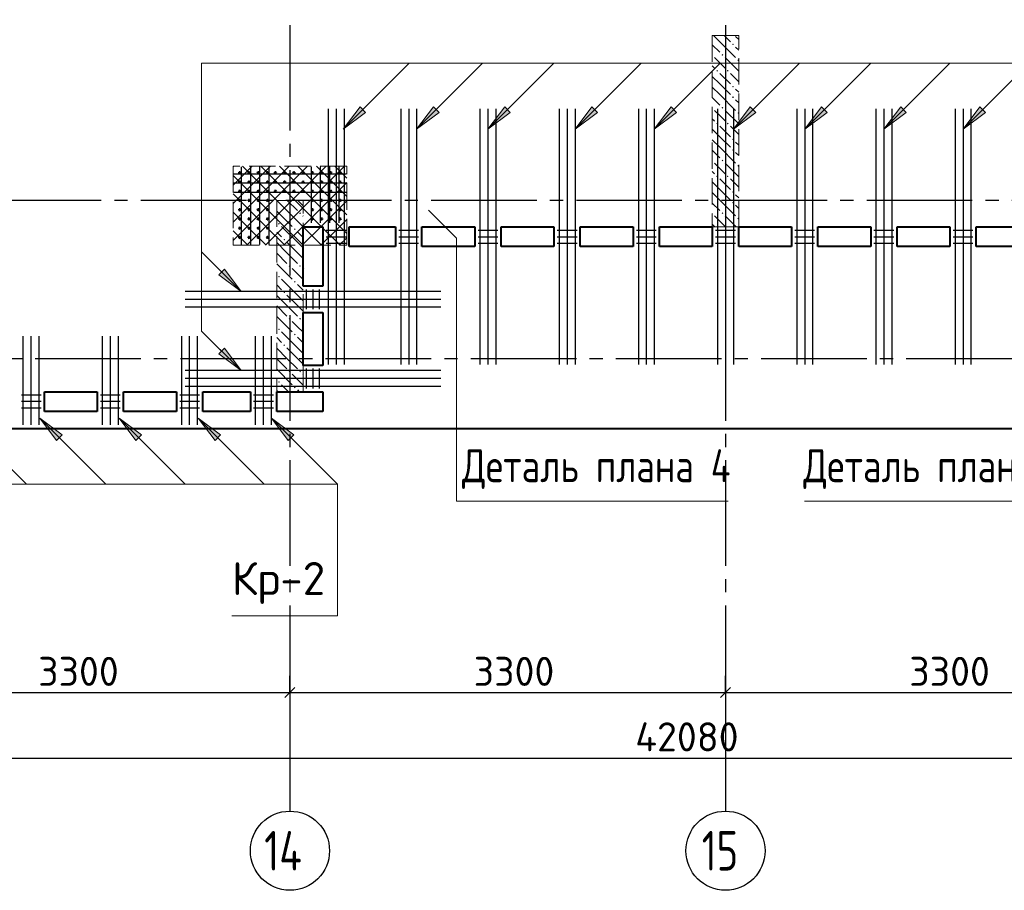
# Model space of a CAD drawing. Header units: millimetres. Extents: x 40580 to 1930067, y -240640 to 81020.
# Tile 59 of 256: x 356189 to 363649, y -223682 to -217082. Entities that reach past the tile are written whole.
import ezdxf

# ---------------------------------------------------------------- set-up
doc = ezdxf.new("R2010")
doc.units = ezdxf.units.MM
for name, pattern in [('______2', [270, 200, -70]), ('______5', [1100, 800, -100, 100, -100]), ('CENTER', [2, 1.25, -0.25, 0.25, -0.25])]:
    doc.linetypes.add(name, pattern=pattern)
for name, color, linetype, lineweight in [('S1 Стержни арматуры фон', 7, 'Continuous', 25), ('Standard', 7, 'Continuous', 25), ('Вспомогательная арматура', 52, 'Continuous', 25), ('ОСИ', 7, 'CENTER', 15), ('Основная', 7, 'Continuous', 40), ('Позиционная метка номер позиции', 7, 'Continuous', 13), ('Поперечное армирование AW фон', 7, 'Continuous', 25), ('Примечания', 7, 'Continuous', 13)]:
    doc.layers.add(name, color=color, linetype=linetype, lineweight=lineweight)
doc.layers.add('ЖБ Пилон', color=7, linetype='______2', lineweight=13, true_color=0xa0a0a0)
doc.styles.add('GOST 2.304', font='isocpeur.ttf', dxfattribs={"width": 0.8})
doc.styles.add('ISOCPEUR', font='isocpeur.ttf')

msp = doc.modelspace()

# ---------------------------------------------------------------- hatches: boundary and pattern name
at = {"layer": 'ЖБ Пилон', "linetype": 'Continuous', "lineweight": -3, "transparency": 33554687}
for points in [[(361586.5, -217269.2), (361593, -217262.7), (361599.5, -217269.2), (361593, -217275.7)], [(361436.1, -217345.7), (361439.5, -217349.2), (361436.1, -217352.6)], [(361506.5, -217349.2), (361513, -217342.7), (361519.5, -217349.2), (361513, -217355.7)], [(361626.5, -217389.2), (361633, -217382.7), (361636.1, -217385.7), (361636.1, -217392.6), (361633, -217395.7)], [(361466.5, -217469.2), (361473, -217462.7), (361479.5, -217469.2), (361473, -217475.7)], [(361546.5, -217469.2), (361553, -217462.7), (361559.5, -217469.2), (361553, -217475.7)], [(361586.5, -217589.2), (361593, -217582.7), (361599.5, -217589.2), (361593, -217595.7)], [(361586.5, -217669.2), (361593, -217662.7), (361599.5, -217669.2), (361593, -217675.7)], [(361436.1, -217745.7), (361439.5, -217749.2), (361436.1, -217752.6)], [(361506.5, -217749.2), (361513, -217742.7), (361519.5, -217749.2), (361513, -217755.7)], [(361626.5, -217789.2), (361633, -217782.7), (361636.1, -217785.7), (361636.1, -217792.6), (361633, -217795.7)], [(361466.5, -217869.2), (361473, -217862.7), (361479.5, -217869.2), (361473, -217875.7)], [(361546.5, -217869.2), (361553, -217862.7), (361559.5, -217869.2), (361553, -217875.7)], [(361586.5, -217989.2), (361593, -217982.7), (361599.5, -217989.2), (361593, -217995.7)], [(361586.5, -218069.2), (361593, -218062.7), (361599.5, -218069.2), (361593, -218075.7)], [(361436.1, -218145.7), (361439.5, -218149.2), (361436.1, -218152.6)], [(361506.5, -218149.2), (361513, -218142.7), (361519.5, -218149.2), (361513, -218155.7)], [(361626.5, -218189.2), (361633, -218182.7), (361636.1, -218185.7), (361636.1, -218192.6), (361633, -218195.7)], [(361466.5, -218269.2), (361473, -218262.7), (361479.5, -218269.2), (361473, -218275.7)], [(361546.5, -218269.2), (361553, -218262.7), (361559.5, -218269.2), (361553, -218275.7)], [(361586.5, -218389.2), (361593, -218382.7), (361599.5, -218389.2), (361593, -218395.7)], [(361586.5, -218469.2), (361593, -218462.7), (361599.5, -218469.2), (361593, -218475.7)], [(358226.5, -218549.2), (358233, -218542.7), (358239.5, -218549.2), (358233, -218555.7)], [(358306.5, -218549.2), (358313, -218542.7), (358319.5, -218549.2), (358313, -218555.7)], [(361436.1, -218545.7), (361439.5, -218549.2), (361436.1, -218552.6)], [(361506.5, -218549.2), (361513, -218542.7), (361519.5, -218549.2), (361513, -218555.7)], [(358146.5, -218629.2), (358153, -218622.7), (358159.5, -218629.2), (358153, -218635.7)], [(361626.5, -218589.2), (361633, -218582.7), (361636.1, -218585.7), (361636.1, -218592.6), (361633, -218595.7)], [(358266.5, -218669.2), (358273, -218662.7), (358279.5, -218669.2), (358273, -218675.7)], [(358186.5, -218749.2), (358193, -218742.7), (358199.5, -218749.2), (358193, -218755.7)], [(358226.5, -218949.2), (358233, -218942.7), (358239.5, -218949.2), (358233, -218955.7)], [(358306.5, -218949.2), (358313, -218942.7), (358319.5, -218949.2), (358313, -218955.7)], [(358146.5, -219029.2), (358153, -219022.7), (358159.5, -219029.2), (358153, -219035.7)], [(358266.5, -219069.2), (358273, -219062.7), (358279.5, -219069.2), (358273, -219075.7)], [(358186.5, -219149.2), (358193, -219142.7), (358199.5, -219149.2), (358193, -219155.7)], [(358226.5, -219349.2), (358233, -219342.7), (358239.5, -219349.2), (358233, -219355.7)], [(358306.5, -219349.2), (358313, -219342.7), (358319.5, -219349.2), (358313, -219355.7)], [(358146.5, -219429.2), (358153, -219422.7), (358159.5, -219429.2), (358153, -219435.7)], [(358266.5, -219469.2), (358273, -219462.7), (358279.5, -219469.2), (358273, -219475.7)], [(358186.5, -219549.2), (358193, -219542.7), (358199.5, -219549.2), (358193, -219555.7)], [(358226.5, -219749.2), (358233, -219742.7), (358239.5, -219749.2), (358233, -219755.7)], [(358306.5, -219749.2), (358313, -219742.7), (358319.5, -219749.2), (358313, -219755.7)], [(358146.5, -219829.2), (358153, -219822.7), (358159.5, -219829.2), (358153, -219835.7)], [(358266.5, -219869.2), (358273, -219862.7), (358279.5, -219869.2), (358273, -219875.7)]]:
    msp.add_hatch(color=7, dxfattribs=at).paths.add_polyline_path(points, flags=16)
at = {"layer": 'Позиционная метка номер позиции', "linetype": 'Continuous', "lineweight": 13, "transparency": 33554687}
for points in [[(358809.8, -217784.6), (358640.1, -217911.9), (358767.4, -217742.2)], [(358809.8, -217784.6), (358640.1, -217911.9), (358767.4, -217742.2)], [(359365.8, -217784.6), (359196.1, -217911.9), (359323.4, -217742.2)], [(359905.8, -217784.6), (359736.1, -217911.9), (359863.4, -217742.2)], [(360565.8, -217784.6), (360396.1, -217911.9), (360523.4, -217742.2)], [(361165.8, -217784.6), (360996.1, -217911.9), (361123.4, -217742.2)], [(361765.8, -217784.6), (361596.1, -217911.9), (361723.4, -217742.2)], [(362305.8, -217784.6), (362136.1, -217911.9), (362263.4, -217742.2)], [(362905.8, -217784.6), (362736.1, -217911.9), (362863.4, -217742.2)], [(363505.8, -217784.6), (363336.1, -217911.9), (363463.4, -217742.2)], [(357739.5, -218972.6), (357866.7, -219142.3), (357697, -219015)], [(357739.5, -219572.6), (357866.7, -219742.3), (357697, -219615)], [(357739.5, -219572.6), (357866.7, -219742.3), (357697, -219615)], [(356468.4, -220272.3), (356341.1, -220102.6), (356510.8, -220229.9)], [(357068.4, -220272.3), (356941.1, -220102.6), (357110.8, -220229.9)], [(357668.4, -220272.3), (357541.1, -220102.6), (357710.8, -220229.9)], [(358223.4, -220272.3), (358096.1, -220102.6), (358265.8, -220229.9)]]:
    msp.add_hatch(color=7, dxfattribs=at).paths.add_polyline_path(points, flags=16)

# ---------------------------------------------------------------- linework, layer by layer
at = {"color": 7, "linetype": 'Continuous', "lineweight": 50, "transparency": 33554687}
for centre in [(357856.1, -218242.3), (357926.1, -218242.3), (357996.1, -218242.3), (358066.1, -218242.3), (358126.1, -218242.3), (358196.1, -218242.3), (358266.1, -218242.3), (358336.1, -218242.3), (358406.1, -218242.3), (358476.1, -218242.3), (358546.1, -218242.3), (358616.1, -218242.3), (357856.1, -218312.3), (357926.1, -218312.3), (357996.1, -218312.3), (358066.1, -218312.3), (358126.1, -218312.3), (358196.1, -218312.3), (358266.1, -218312.3), (358336.1, -218312.3), (358406.1, -218312.3), (358476.1, -218312.3), (358546.1, -218312.3), (358616.1, -218312.3), (357856.1, -218382.3), (357926.1, -218382.3), (357996.1, -218382.3), (358066.1, -218382.3), (358126.1, -218382.3), (358196.1, -218382.3), (358266.1, -218382.3), (358336.1, -218382.3), (358406.1, -218382.3), (358476.1, -218382.3), (358546.1, -218382.3), (358616.1, -218382.3), (357856.1, -218452.3), (357926.1, -218452.3), (357996.1, -218452.3), (358066.1, -218452.3), (358406.1, -218452.3), (358476.1, -218452.3), (358546.1, -218452.3), (358616.1, -218452.3), (357856.1, -218522.3), (357926.1, -218522.3), (357996.1, -218522.3), (358066.1, -218522.3), (358406.1, -218522.3), (358476.1, -218522.3), (358546.1, -218522.3), (358616.1, -218522.3), (357856.1, -218592.3), (357926.1, -218592.3), (357996.1, -218592.3), (358066.1, -218592.3), (358406.1, -218592.3), (358476.1, -218592.3), (358546.1, -218592.3), (358616.1, -218592.3), (357856.1, -218662.3), (357856.1, -218732.3), (357926.1, -218662.3), (357926.1, -218732.3), (357996.1, -218662.3), (357996.1, -218732.3), (358066.1, -218662.3), (358066.1, -218732.3)]:
    msp.add_circle(centre, 5, dxfattribs=at)
at = {"layer": 'S1 Стержни арматуры фон', "color": 7, "linetype": 'Continuous', "lineweight": -3, "transparency": 33554687}
for p, q in [((358526.1, -217758.3), (358526.1, -219696.3)), ((358526.1, -217758.3), (358526.1, -219696.3)), ((358586.1, -217758.3), (358586.1, -219696.3)), ((358586.1, -217758.3), (358586.1, -219696.3)), ((358646.1, -217758.3), (358646.1, -219696.3)), ((358646.1, -217758.3), (358646.1, -219696.3)), ((359076.1, -217758.3), (359076.1, -219696.3)), ((359076.1, -217758.3), (359076.1, -219696.3)), ((359136.1, -217758.3), (359136.1, -219696.3)), ((359136.1, -217758.3), (359136.1, -219696.3)), ((359196.1, -217758.3), (359196.1, -219696.3)), ((359196.1, -217758.3), (359196.1, -219696.3)), ((359676.1, -217758.3), (359676.1, -219696.3)), ((359676.1, -217758.3), (359676.1, -219696.3)), ((359736.1, -217758.3), (359736.1, -219696.3)), ((359736.1, -217758.3), (359736.1, -219696.3)), ((359796.1, -217758.3), (359796.1, -219696.3)), ((359796.1, -217758.3), (359796.1, -219696.3)), ((360276.1, -217758.3), (360276.1, -219696.3)), ((360276.1, -217758.3), (360276.1, -219696.3)), ((360336.1, -217758.3), (360336.1, -219696.3)), ((360336.1, -217758.3), (360336.1, -219696.3)), ((360396.1, -217758.3), (360396.1, -219696.3)), ((360396.1, -217758.3), (360396.1, -219696.3)), ((360876.1, -217758.3), (360876.1, -219696.3)), ((360876.1, -217758.3), (360876.1, -219696.3)), ((360936.1, -217758.3), (360936.1, -219696.3)), ((360936.1, -217758.3), (360936.1, -219696.3)), ((360996.1, -217758.3), (360996.1, -219696.3)), ((360996.1, -217758.3), (360996.1, -219696.3)), ((361476.1, -217758.3), (361476.1, -219696.3)), ((361476.1, -217758.3), (361476.1, -219696.3)), ((361536.1, -217758.3), (361536.1, -219696.3)), ((361536.1, -217758.3), (361536.1, -219696.3)), ((361596.1, -217758.3), (361596.1, -219696.3)), ((361596.1, -217758.3), (361596.1, -219696.3)), ((362076.1, -217758.3), (362076.1, -219696.3)), ((362076.1, -217758.3), (362076.1, -219696.3)), ((362136.1, -217758.3), (362136.1, -219696.3)), ((362136.1, -217758.3), (362136.1, -219696.3)), ((362196.1, -217758.3), (362196.1, -219696.3)), ((362196.1, -217758.3), (362196.1, -219696.3)), ((362676.1, -217758.3), (362676.1, -219696.3)), ((362676.1, -217758.3), (362676.1, -219696.3)), ((362736.1, -217758.3), (362736.1, -219696.3)), ((362736.1, -217758.3), (362736.1, -219696.3)), ((362796.1, -217758.3), (362796.1, -219696.3)), ((362796.1, -217758.3), (362796.1, -219696.3)), ((363276.1, -217758.3), (363276.1, -219696.3)), ((363276.1, -217758.3), (363276.1, -219696.3)), ((363336.1, -217758.3), (363336.1, -219696.3)), ((363336.1, -217758.3), (363336.1, -219696.3)), ((363396.1, -217758.3), (363396.1, -219696.3)), ((363396.1, -217758.3), (363396.1, -219696.3)), ((359380.1, -219142.3), (357442.1, -219142.3)), ((359380.1, -219142.3), (357442.1, -219142.3)), ((359380.1, -219202.3), (357442.1, -219202.3)), ((359380.1, -219202.3), (357442.1, -219202.3)), ((359380.1, -219262.3), (357442.1, -219262.3)), ((359380.1, -219262.3), (357442.1, -219262.3)), ((356216.1, -220152.2), (356216.1, -219480.2)), ((356276.1, -220152.2), (356276.1, -219480.2)), ((356336.1, -220152.2), (356336.1, -219480.2)), ((356816.1, -220152.2), (356816.1, -219480.2)), ((356876.1, -220152.2), (356876.1, -219480.2)), ((356936.1, -220152.2), (356936.1, -219480.2)), ((357416.1, -220152.2), (357416.1, -219480.2)), ((357476.1, -220152.2), (357476.1, -219480.2)), ((357536.1, -220152.2), (357536.1, -219480.2)), ((357976.1, -220152.2), (357976.1, -219480.2)), ((358036.1, -220152.2), (358036.1, -219480.2)), ((358096.1, -220152.2), (358096.1, -219480.2)), ((359380.1, -219742.3), (357442.1, -219742.3)), ((359380.1, -219742.3), (357442.1, -219742.3)), ((359380.1, -219802.3), (357442.1, -219802.3)), ((359380.1, -219802.3), (357442.1, -219802.3)), ((359380.1, -219862.3), (357442.1, -219862.3)), ((359380.1, -219862.3), (357442.1, -219862.3))]:
    msp.add_line(p, q, dxfattribs=at)
at = {"layer": 'Standard', "color": 251, "linetype": 'Continuous', "lineweight": -3, "true_color": 0x656565, "transparency": 33554687}
for p, q in [((358236.1, -222182.3), (358236.1, -222057.3)), ((361536.1, -222182.3), (361536.1, -222057.3)), ((358236.1, -222182.3), (358236.1, -222307.3)), ((358236.1, -222182.3), (358236.1, -222634.5)), ((361536.1, -222182.3), (361536.1, -222307.3)), ((361536.1, -222182.3), (361536.1, -222634.5))]:
    msp.add_line(p, q, dxfattribs=at)
at = {"layer": 'Standard', "color": 7, "linetype": 'Continuous', "lineweight": 25, "transparency": 33554687}
for p, q in [((358198.6, -222219.8), (358273.6, -222144.8)), ((361498.6, -222219.8), (361573.6, -222144.8))]:
    msp.add_line(p, q, dxfattribs=at)
at = {"layer": 'Standard', "color": 7, "linetype": 'Continuous', "lineweight": -3, "transparency": 33554687}
for p, q in [((354936.1, -222182.3), (358236.1, -222182.3)), ((358236.1, -222182.3), (361536.1, -222182.3)), ((361536.1, -222182.3), (364836.1, -222182.3)), ((382576.1, -222682.3), (340496.1, -222682.3))]:
    msp.add_line(p, q, dxfattribs=at)
at = {"layer": 'Вспомогательная арматура', "color": 7, "linetype": 'Continuous', "lineweight": 25, "transparency": 33554687}
for p, q in [((357866.1, -218197.3), (357866.1, -218787.3)), ((357936.1, -218197.3), (357936.1, -218787.3)), ((358006.1, -218197.3), (358006.1, -218787.3)), ((358076.1, -218197.3), (358076.1, -218787.3)), ((358396.1, -218197.3), (358396.1, -218622.3)), ((358466.1, -218197.3), (358466.1, -218622.3)), ((358536.1, -218197.3), (358536.1, -218622.3)), ((358606.1, -218197.3), (358606.1, -218622.3)), ((358661.1, -218252.3), (357811.1, -218252.3)), ((358661.1, -218322.3), (357811.1, -218322.3)), ((358661.1, -218392.3), (357811.1, -218392.3))]:
    msp.add_line(p, q, dxfattribs=at)
at = {"layer": 'ЖБ Пилон', "color": 253, "linetype": '______2', "lineweight": 13, "true_color": 0xa0a0a0, "transparency": 33554687}
for p, q in [((361436.1, -217202.3), (361436.1, -218652.3)), ((361636.1, -217202.3), (361436.1, -217202.3)), ((361636.1, -218652.3), (361636.1, -217202.3)), ((358136.1, -218452.3), (358136.1, -219902.3)), ((358336.1, -218452.3), (358136.1, -218452.3)), ((358336.1, -219902.3), (358336.1, -218452.3)), ((361436.1, -218652.3), (361636.1, -218652.3))]:
    msp.add_line(p, q, dxfattribs=at)
at = {"layer": 'ЖБ Пилон', "color": 9, "linetype": 'Continuous', "lineweight": -3, "true_color": 0xc7c7c7, "transparency": 33554687}
for p, q in [((361446.2, -217202.3), (361493, -217249.2)), ((361526.2, -217202.3), (361573, -217249.2)), ((361636.1, -217232.2), (361613, -217209.2)), ((361436.1, -217272.2), (361493, -217329.2)), ((361493, -217249.2), (361613, -217369.2)), ((361613, -217289.2), (361636.1, -217312.2)), ((361493, -217409.2), (361453, -217369.2)), ((361533, -217369.2), (361636.1, -217472.2)), ((361436.1, -217432.2), (361453, -217449.2)), ((361533, -217449.2), (361493, -217409.2)), ((361493, -217569.2), (361436.1, -217512.2)), ((361493, -217489.2), (361573, -217569.2)), ((361573, -217489.2), (361636.1, -217552.2)), ((361436.1, -217592.2), (361493, -217649.2)), ((361493, -217569.2), (361573, -217649.2)), ((361436.1, -217672.2), (361493, -217729.2)), ((361493, -217649.2), (361613, -217769.2)), ((361636.1, -217632.2), (361613, -217609.2)), ((361613, -217689.2), (361636.1, -217712.2)), ((361493, -217809.2), (361453, -217769.2)), ((361533, -217849.2), (361493, -217809.2)), ((361533, -217769.2), (361636.1, -217872.2)), ((361436.1, -217832.2), (361453, -217849.2)), ((361493, -217889.2), (361573, -217969.2)), ((361573, -217889.2), (361636.1, -217952.2)), ((361493, -217969.2), (361436.1, -217912.2)), ((361493, -217969.2), (361573, -218049.2)), ((361436.1, -217992.2), (361493, -218049.2)), ((361493, -218049.2), (361613, -218169.2)), ((361636.1, -218032.2), (361613, -218009.2)), ((361436.1, -218072.2), (361493, -218129.2)), ((361613, -218089.2), (361636.1, -218112.2)), ((361493, -218209.2), (361453, -218169.2)), ((361533, -218169.2), (361636.1, -218272.2)), ((361436.1, -218232.2), (361453, -218249.2)), ((361533, -218249.2), (361493, -218209.2)), ((361493, -218369.2), (361436.1, -218312.2)), ((361493, -218289.2), (361573, -218369.2)), ((361573, -218289.2), (361636.1, -218352.2)), ((361436.1, -218392.2), (361493, -218449.2)), ((361493, -218369.2), (361573, -218449.2)), ((361636.1, -218432.2), (361613, -218409.2)), ((358136.2, -218452.3), (358213, -218529.2)), ((358216.2, -218452.3), (358293, -218529.2)), ((358296.2, -218452.3), (358336.1, -218492.2)), ((361436.1, -218472.2), (361493, -218529.2)), ((361493, -218449.2), (361613, -218569.2)), ((361613, -218489.2), (361636.1, -218512.2)), ((358136.1, -218532.2), (358253, -218649.2)), ((358293, -218609.2), (358253, -218569.2)), ((358333, -218569.2), (358336.1, -218572.2)), ((361493, -218609.2), (361453, -218569.2)), ((361533, -218569.2), (361616.2, -218652.3)), ((358293, -218769.2), (358173, -218649.2)), ((358333, -218649.2), (358293, -218609.2)), ((361436.1, -218632.2), (361453, -218649.2)), ((361533, -218649.2), (361493, -218609.2)), ((358136.1, -218692.2), (358173, -218729.2)), ((358293, -218689.2), (358336.1, -218732.2)), ((358213, -218849.2), (358136.1, -218772.2)), ((358213, -218769.2), (358293, -218849.2)), ((358293, -218769.2), (358336.1, -218812.2)), ((358136.1, -218852.2), (358213, -218929.2)), ((358213, -218849.2), (358293, -218929.2)), ((358293, -218849.2), (358336.1, -218892.2)), ((358136.1, -218932.2), (358253, -219049.2)), ((358293, -219009.2), (358253, -218969.2)), ((358333, -219049.2), (358293, -219009.2)), ((358136.1, -219092.2), (358173, -219129.2)), ((358293, -219169.2), (358173, -219049.2)), ((358293, -219089.2), (358336.1, -219132.2)), ((358213, -219249.2), (358136.1, -219172.2)), ((358213, -219169.2), (358293, -219249.2)), ((358293, -219169.2), (358336.1, -219212.2)), ((358213, -219249.2), (358293, -219329.2)), ((358293, -219249.2), (358336.1, -219292.2)), ((358136.1, -219252.2), (358213, -219329.2)), ((358136.1, -219332.2), (358253, -219449.2)), ((358293, -219409.2), (358253, -219369.2)), ((358333, -219369.2), (358336.1, -219372.2)), ((358293, -219569.2), (358173, -219449.2)), ((358333, -219449.2), (358293, -219409.2)), ((358136.1, -219492.2), (358173, -219529.2)), ((358293, -219489.2), (358336.1, -219532.2)), ((358213, -219649.2), (358136.1, -219572.2)), ((358213, -219569.2), (358293, -219649.2)), ((358293, -219569.2), (358336.1, -219612.2)), ((358136.1, -219652.2), (358213, -219729.2)), ((358213, -219649.2), (358293, -219729.2)), ((358293, -219649.2), (358336.1, -219692.2)), ((358136.1, -219732.2), (358253, -219849.2)), ((358293, -219809.2), (358253, -219769.2)), ((358333, -219769.2), (358336.1, -219772.2)), ((358333, -219849.2), (358293, -219809.2)), ((358136.1, -219892.2), (358146.2, -219902.3)), ((358226.2, -219902.3), (358173, -219849.2)), ((358293, -219889.2), (358306.2, -219902.3))]:
    msp.add_line(p, q, dxfattribs=at)
at = {"layer": 'ОСИ', "color": 8, "linetype": '______5', "lineweight": -3, "transparency": 33554687}
for p, q in [((358236.1, -205022.3), (358236.1, -223082.3)), ((361536.1, -205022.3), (361536.1, -223082.3)), ((383206.1, -218452.3), (337896.1, -218452.3)), ((383506.1, -219652.3), (337896.1, -219652.3))]:
    msp.add_line(p, q, dxfattribs=at)
at = {"layer": 'ОСИ', "color": 7, "linetype": 'Continuous', "lineweight": -3, "transparency": 33554687}
for centre in [(358236.1, -223382.3), (361536.1, -223382.3)]:
    msp.add_circle(centre, 300, dxfattribs=at)
at = {"layer": 'Основная', "transparency": 33554687}
for p, q in [((358336.1, -219102.3), (358336.1, -218652.3)), ((358336.1, -218652.3), (358486.1, -218652.3)), ((358486.1, -218652.3), (358486.1, -219102.3)), ((358686.1, -218652.3), (359036.1, -218652.3)), ((358686.1, -218802.3), (358686.1, -218652.3)), ((359036.1, -218652.3), (359036.1, -218802.3)), ((359236.1, -218802.3), (359236.1, -218652.3)), ((359236.1, -218652.3), (359636.1, -218652.3)), ((359636.1, -218652.3), (359636.1, -218802.3)), ((359836.1, -218652.3), (360236.1, -218652.3)), ((359836.1, -218802.3), (359836.1, -218652.3)), ((360236.1, -218652.3), (360236.1, -218802.3)), ((360436.1, -218802.3), (360436.1, -218652.3)), ((360436.1, -218652.3), (360836.1, -218652.3)), ((360836.1, -218652.3), (360836.1, -218802.3)), ((361036.1, -218802.3), (361036.1, -218652.3)), ((361036.1, -218652.3), (361436.1, -218652.3)), ((361436.1, -218652.3), (361436.1, -218802.3)), ((361636.1, -218802.3), (361636.1, -218652.3)), ((361636.1, -218652.3), (362036.1, -218652.3)), ((362036.1, -218652.3), (362036.1, -218802.3)), ((362236.1, -218802.3), (362236.1, -218652.3)), ((362236.1, -218652.3), (362636.1, -218652.3)), ((362636.1, -218652.3), (362636.1, -218802.3)), ((362836.1, -218802.3), (362836.1, -218652.3)), ((362836.1, -218652.3), (363236.1, -218652.3)), ((363236.1, -218652.3), (363236.1, -218802.3)), ((363436.1, -218652.3), (363836.1, -218652.3)), ((363436.1, -218802.3), (363436.1, -218652.3)), ((359036.1, -218802.3), (358686.1, -218802.3)), ((359636.1, -218802.3), (359236.1, -218802.3)), ((360236.1, -218802.3), (359836.1, -218802.3)), ((360836.1, -218802.3), (360436.1, -218802.3)), ((361436.1, -218802.3), (361036.1, -218802.3)), ((362036.1, -218802.3), (361636.1, -218802.3)), ((362636.1, -218802.3), (362236.1, -218802.3)), ((363236.1, -218802.3), (362836.1, -218802.3)), ((363836.1, -218802.3), (363436.1, -218802.3)), ((358333, -218969.2), (358336.1, -218972.2)), ((358486.1, -219102.3), (358336.1, -219102.3)), ((358336.1, -219702.3), (358336.1, -219302.3)), ((358336.1, -219302.3), (358486.1, -219302.3)), ((358486.1, -219302.3), (358486.1, -219702.3)), ((358486.1, -219702.3), (358336.1, -219702.3)), ((356376.1, -220052.3), (356376.1, -219902.3)), ((356376.1, -219902.3), (356776.1, -219902.3)), ((356776.1, -219902.3), (356776.1, -220052.3)), ((356976.1, -220052.3), (356976.1, -219902.3)), ((356976.1, -219902.3), (357376.1, -219902.3)), ((357376.1, -219902.3), (357376.1, -220052.3)), ((357576.1, -220052.3), (357576.1, -219902.3)), ((357576.1, -219902.3), (357936.1, -219902.3)), ((357936.1, -219902.3), (357936.1, -220052.3)), ((358136.1, -219902.3), (358336.1, -219902.3)), ((358136.1, -219902.3), (358486.1, -219902.3)), ((358136.1, -220052.3), (358136.1, -219902.3)), ((358486.1, -219902.3), (358486.1, -220052.3)), ((356776.1, -220052.3), (356376.1, -220052.3)), ((357376.1, -220052.3), (356976.1, -220052.3)), ((357936.1, -220052.3), (357576.1, -220052.3)), ((358486.1, -220052.3), (358136.1, -220052.3)), ((340396.1, -220182.3), (361536.1, -220182.3)), ((361536.1, -220182.3), (383006.1, -220182.3))]:
    msp.add_line(p, q, dxfattribs=at)
at = {"layer": 'Позиционная метка номер позиции', "color": 7, "linetype": 'Continuous', "lineweight": 13, "transparency": 33554687}
for p, q in [((358640.1, -217911.9), (359140.1, -217411.9)), ((359196.1, -217911.9), (359696.1, -217411.9)), ((359736.1, -217911.9), (360236.1, -217411.9)), ((360396.1, -217911.9), (360896.1, -217411.9)), ((360996.1, -217911.9), (361496.1, -217411.9)), ((361596.1, -217911.9), (362096.1, -217411.9)), ((362136.1, -217911.9), (362636.1, -217411.9)), ((362736.1, -217911.9), (363236.1, -217411.9)), ((363336.1, -217911.9), (363836.1, -217411.9)), ((358640.1, -217911.9), (358767.4, -217742.2)), ((358640.1, -217911.9), (358767.4, -217742.2)), ((358767.4, -217742.2), (358809.8, -217784.6)), ((358767.4, -217742.2), (358809.8, -217784.6)), ((358788.6, -217763.4), (358799.2, -217752.8)), ((358788.6, -217763.4), (358799.2, -217752.8)), ((359196.1, -217911.9), (359323.4, -217742.2)), ((359323.4, -217742.2), (359365.8, -217784.6)), ((359344.6, -217763.4), (359355.2, -217752.8)), ((359736.1, -217911.9), (359863.4, -217742.2)), ((359863.4, -217742.2), (359905.8, -217784.6)), ((359884.6, -217763.4), (359895.2, -217752.8)), ((360396.1, -217911.9), (360523.4, -217742.2)), ((360523.4, -217742.2), (360565.8, -217784.6)), ((360544.6, -217763.4), (360555.2, -217752.8)), ((360996.1, -217911.9), (361123.4, -217742.2)), ((361123.4, -217742.2), (361165.8, -217784.6)), ((361144.6, -217763.4), (361155.2, -217752.8)), ((361596.1, -217911.9), (361723.4, -217742.2)), ((361723.4, -217742.2), (361765.8, -217784.6)), ((361744.6, -217763.4), (361755.2, -217752.8)), ((362136.1, -217911.9), (362263.4, -217742.2)), ((362263.4, -217742.2), (362305.8, -217784.6)), ((362284.6, -217763.4), (362295.2, -217752.8)), ((362736.1, -217911.9), (362863.4, -217742.2)), ((362863.4, -217742.2), (362905.8, -217784.6)), ((362884.6, -217763.4), (362895.2, -217752.8)), ((363336.1, -217911.9), (363463.4, -217742.2)), ((363463.4, -217742.2), (363505.8, -217784.6)), ((363484.6, -217763.4), (363495.2, -217752.8)), ((358809.8, -217784.6), (358640.1, -217911.9)), ((358809.8, -217784.6), (358640.1, -217911.9)), ((359365.8, -217784.6), (359196.1, -217911.9)), ((359905.8, -217784.6), (359736.1, -217911.9)), ((360565.8, -217784.6), (360396.1, -217911.9)), ((361165.8, -217784.6), (360996.1, -217911.9)), ((361765.8, -217784.6), (361596.1, -217911.9)), ((362305.8, -217784.6), (362136.1, -217911.9)), ((362905.8, -217784.6), (362736.1, -217911.9)), ((363505.8, -217784.6), (363336.1, -217911.9)), ((358640.1, -217911.9), (358640.1, -217911.9)), ((358640.1, -217911.9), (358640.1, -217911.9)), ((358640.1, -217911.9), (358640.1, -217911.9)), ((358640.1, -217911.9), (358640.1, -217911.9)), ((358640.1, -217911.9), (358640.1, -217911.9)), ((358640.1, -217911.9), (358640.1, -217911.9)), ((359196.1, -217911.9), (359196.1, -217911.9)), ((359196.1, -217911.9), (359196.1, -217911.9)), ((359196.1, -217911.9), (359196.1, -217911.9)), ((359736.1, -217911.9), (359736.1, -217911.9)), ((359736.1, -217911.9), (359736.1, -217911.9)), ((359736.1, -217911.9), (359736.1, -217911.9)), ((360396.1, -217911.9), (360396.1, -217911.9)), ((360396.1, -217911.9), (360396.1, -217911.9)), ((360396.1, -217911.9), (360396.1, -217911.9)), ((360996.1, -217911.9), (360996.1, -217911.9)), ((360996.1, -217911.9), (360996.1, -217911.9)), ((360996.1, -217911.9), (360996.1, -217911.9)), ((361596.1, -217911.9), (361596.1, -217911.9)), ((361596.1, -217911.9), (361596.1, -217911.9)), ((361596.1, -217911.9), (361596.1, -217911.9)), ((362136.1, -217911.9), (362136.1, -217911.9)), ((362136.1, -217911.9), (362136.1, -217911.9)), ((362136.1, -217911.9), (362136.1, -217911.9)), ((362736.1, -217911.9), (362736.1, -217911.9)), ((362736.1, -217911.9), (362736.1, -217911.9)), ((362736.1, -217911.9), (362736.1, -217911.9)), ((363336.1, -217911.9), (363336.1, -217911.9)), ((363336.1, -217911.9), (363336.1, -217911.9)), ((363336.1, -217911.9), (363336.1, -217911.9)), ((357866.7, -219142.3), (357566.7, -218842.3)), ((357697, -219015), (357739.5, -218972.6)), ((357866.7, -219142.3), (357697, -219015)), ((357718.3, -218993.8), (357707.6, -218983.2)), ((357739.5, -218972.6), (357866.7, -219142.3)), ((357866.7, -219142.3), (357866.7, -219142.3)), ((357866.7, -219142.3), (357866.7, -219142.3)), ((357866.7, -219142.3), (357866.7, -219142.3)), ((357866.7, -219742.3), (357566.7, -219442.3)), ((357697, -219615), (357739.5, -219572.6)), ((357697, -219615), (357739.5, -219572.6)), ((357866.7, -219742.3), (357697, -219615)), ((357866.7, -219742.3), (357697, -219615)), ((357718.3, -219593.8), (357707.6, -219583.2)), ((357718.3, -219593.8), (357707.6, -219583.2)), ((357739.5, -219572.6), (357866.7, -219742.3)), ((357739.5, -219572.6), (357866.7, -219742.3)), ((357866.7, -219742.3), (357866.7, -219742.3)), ((357866.7, -219742.3), (357866.7, -219742.3)), ((357866.7, -219742.3), (357866.7, -219742.3)), ((357866.7, -219742.3), (357866.7, -219742.3)), ((357866.7, -219742.3), (357866.7, -219742.3)), ((357866.7, -219742.3), (357866.7, -219742.3)), ((356341.1, -220102.6), (356341.1, -220102.6)), ((356341.1, -220102.6), (356341.1, -220102.6)), ((356341.1, -220102.6), (356341.1, -220102.6)), ((356341.1, -220102.6), (356510.8, -220229.9)), ((356468.4, -220272.3), (356341.1, -220102.6)), ((356941.1, -220102.6), (356941.1, -220102.6)), ((356941.1, -220102.6), (356941.1, -220102.6)), ((356941.1, -220102.6), (356941.1, -220102.6)), ((356941.1, -220102.6), (357110.8, -220229.9)), ((357068.4, -220272.3), (356941.1, -220102.6)), ((357541.1, -220102.6), (357541.1, -220102.6)), ((357541.1, -220102.6), (357541.1, -220102.6)), ((357541.1, -220102.6), (357541.1, -220102.6)), ((357541.1, -220102.6), (357710.8, -220229.9)), ((357668.4, -220272.3), (357541.1, -220102.6)), ((358096.1, -220102.6), (358096.1, -220102.6)), ((358096.1, -220102.6), (358096.1, -220102.6)), ((358096.1, -220102.6), (358096.1, -220102.6)), ((358096.1, -220102.6), (358265.8, -220229.9)), ((358223.4, -220272.3), (358096.1, -220102.6)), ((356510.8, -220229.9), (356468.4, -220272.3)), ((356489.6, -220251.1), (356500.2, -220261.7)), ((357110.8, -220229.9), (357068.4, -220272.3)), ((357089.6, -220251.1), (357100.2, -220261.7)), ((357710.8, -220229.9), (357668.4, -220272.3)), ((357689.6, -220251.1), (357700.2, -220261.7)), ((358265.8, -220229.9), (358223.4, -220272.3)), ((358244.6, -220251.1), (358255.2, -220261.7))]:
    msp.add_line(p, q, dxfattribs=at)
for points in [[(357866.7, -219742.3), (357566.7, -219442.3), (357566.7, -217411.9), (366437.4, -217411.9)], [(358640.1, -217911.9), (359140.1, -217411.9), (366437.4, -217411.9)], [(354576.1, -220102.6), (355076.1, -220602.6), (358596.1, -220602.6)], [(355131.1, -220102.6), (355631.1, -220602.6), (356431.1, -220602.6)], [(355741.1, -220102.6), (356241.1, -220602.6), (357041.1, -220602.6)], [(356341.1, -220102.6), (356841.1, -220602.6), (357641.1, -220602.6)], [(356941.1, -220102.6), (357441.1, -220602.6), (358241.1, -220602.6)], [(357541.1, -220102.6), (358041.1, -220602.6), (358596.1, -220602.6)], [(358096.1, -220102.6), (358596.1, -220602.6), (358596.1, -221602.6), (357796.1, -221602.6)]]:
    msp.add_lwpolyline(points, dxfattribs=at)
at = {"layer": 'Поперечное армирование AW фон', "color": 7, "linetype": 'Continuous', "lineweight": -3, "transparency": 33554687}
for p, q in [((358511.1, -218677.3), (358661.1, -218677.3)), ((358511.1, -218727.3), (358661.1, -218727.3)), ((359061.1, -218677.3), (359211.1, -218677.3)), ((359061.1, -218727.3), (359211.1, -218727.3)), ((359661.1, -218677.3), (359811.1, -218677.3)), ((359661.1, -218727.3), (359811.1, -218727.3)), ((360261.1, -218677.3), (360411.1, -218677.3)), ((360261.1, -218727.3), (360411.1, -218727.3)), ((360861.1, -218677.3), (361011.1, -218677.3)), ((360861.1, -218727.3), (361011.1, -218727.3)), ((361461.1, -218677.3), (361611.1, -218677.3)), ((361461.1, -218727.3), (361611.1, -218727.3)), ((362061.1, -218677.3), (362211.1, -218677.3)), ((362061.1, -218727.3), (362211.1, -218727.3)), ((362661.1, -218677.3), (362811.1, -218677.3)), ((362661.1, -218727.3), (362811.1, -218727.3)), ((363261.1, -218677.3), (363411.1, -218677.3)), ((363261.1, -218727.3), (363411.1, -218727.3)), ((358511.1, -218777.3), (358661.1, -218777.3)), ((359061.1, -218777.3), (359211.1, -218777.3)), ((359661.1, -218777.3), (359811.1, -218777.3)), ((360261.1, -218777.3), (360411.1, -218777.3)), ((360861.1, -218777.3), (361011.1, -218777.3)), ((361461.1, -218777.3), (361611.1, -218777.3)), ((362061.1, -218777.3), (362211.1, -218777.3)), ((362661.1, -218777.3), (362811.1, -218777.3)), ((363261.1, -218777.3), (363411.1, -218777.3)), ((358361.1, -219277.3), (358361.1, -219127.3)), ((358411.1, -219277.3), (358411.1, -219127.3)), ((358461.1, -219277.3), (358461.1, -219127.3)), ((358361.1, -219877.3), (358361.1, -219727.3)), ((358411.1, -219877.3), (358411.1, -219727.3)), ((358461.1, -219877.3), (358461.1, -219727.3)), ((356351.1, -219927.3), (356201.1, -219927.3)), ((356351.1, -219977.3), (356201.1, -219977.3)), ((356951.1, -219927.3), (356801.1, -219927.3)), ((356951.1, -219977.3), (356801.1, -219977.3)), ((357551.1, -219927.3), (357401.1, -219927.3)), ((357551.1, -219977.3), (357401.1, -219977.3)), ((358111.1, -219927.3), (357961.1, -219927.3)), ((358111.1, -219977.3), (357961.1, -219977.3)), ((356351.1, -220027.3), (356201.1, -220027.3)), ((356951.1, -220027.3), (356801.1, -220027.3)), ((357551.1, -220027.3), (357401.1, -220027.3)), ((358111.1, -220027.3), (357961.1, -220027.3))]:
    msp.add_line(p, q, dxfattribs=at)
at = {"layer": 'Примечания', "color": 252, "linetype": 'Continuous', "lineweight": 13, "true_color": 0x8f8f8f, "transparency": 33554687}
for p, q in [((357806.1, -218196.1), (357809.9, -218192.3)), ((357806.1, -218336.1), (357949.9, -218192.3)), ((357806.1, -218476.1), (358089.9, -218192.3)), ((357806.1, -218616.1), (358229.9, -218192.3)), ((357876.2, -218192.3), (358333, -218649.2)), ((357913, -218649.2), (358369.9, -218192.3)), ((358016.2, -218192.3), (358473, -218649.2)), ((358053, -218649.2), (358509.9, -218192.3)), ((358156.2, -218192.3), (358613, -218649.2)), ((358193, -218649.2), (358649.9, -218192.3)), ((358296.2, -218192.3), (358666.1, -218562.2)), ((358436.2, -218192.3), (358666.1, -218422.2)), ((358576.2, -218192.3), (358666.1, -218282.2)), ((357806.1, -218262.2), (358193, -218649.2)), ((358333, -218649.2), (358666.1, -218316.1)), ((357806.1, -218402.2), (358053, -218649.2)), ((358473, -218649.2), (358666.1, -218456.1)), ((357806.1, -218542.2), (357913, -218649.2)), ((357806.1, -218756.1), (357913, -218649.2)), ((357909.9, -218792.3), (358053, -218649.2)), ((357913, -218649.2), (358056.2, -218792.3)), ((358049.9, -218792.3), (358193, -218649.2)), ((358053, -218649.2), (358196.2, -218792.3)), ((358189.9, -218792.3), (358333, -218649.2)), ((358193, -218649.2), (358336.2, -218792.3)), ((358329.9, -218792.3), (358473, -218649.2)), ((358333, -218649.2), (358476.2, -218792.3)), ((358469.9, -218792.3), (358613, -218649.2)), ((358473, -218649.2), (358616.2, -218792.3)), ((358613, -218649.2), (358666.1, -218596.1)), ((358613, -218649.2), (358666.1, -218702.2)), ((357806.1, -218682.2), (357916.2, -218792.3)), ((358609.9, -218792.3), (358666.1, -218736.1))]:
    msp.add_line(p, q, dxfattribs=at)
at = {"layer": 'Примечания', "color": 7, "linetype": '______2', "lineweight": 13, "transparency": 33554687}
for p, q in [((358666.1, -218192.3), (357806.1, -218192.3)), ((357806.1, -218192.3), (357806.1, -218792.3)), ((358666.1, -218792.3), (358666.1, -218192.3)), ((357806.1, -218792.3), (358666.1, -218792.3))]:
    msp.add_line(p, q, dxfattribs=at)
at = {"layer": 'Примечания', "color": 7, "linetype": 'Continuous', "lineweight": 13, "transparency": 33554687}
for points in [[(359286.1, -218526.1), (359498.2, -218738.2), (359498.2, -220731.4), (361557, -220731.4)], [(364406.1, -218526.1), (364194, -218738.2), (364194, -220731.4), (362135.1, -220731.4)]]:
    msp.add_lwpolyline(points, dxfattribs=at)

# ---------------------------------------------------------------- texts
at = {"layer": 'Standard', "color": 7, "linetype": 'Continuous', "lineweight": 25, "transparency": 33554687, "attachment_point": 7, "style": 'ISOCPEUR'}
for s, insert, char_height, width in [('Кр-2', (357796.1, -221511), 250, 728.949), ('3300', (356328.1, -222132.3), 220, 641.476), ('3300', (359628.1, -222132.3), 220, 641.476), ('3300', (362928.1, -222132.3), 220, 641.476), ('42080', (360852.1, -222628.8), 220, 813.278)]:
    msp.add_mtext(s, dxfattribs=dict(at, insert=insert, char_height=char_height, width=width))
at = {"layer": 'ОСИ', "color": 7, "linetype": 'Continuous', "lineweight": 25, "transparency": 33554687, "char_height": 300, "attachment_point": 7, "style": 'ISOCPEUR'}
for s, insert, width in [('\\W0.76;14', (358041.1, -223532.3), 504.567), ('\\W0.75;15', (361356.1, -223532.3), 472.649)]:
    msp.add_mtext(s, dxfattribs=dict(at, insert=insert, width=width))
at = {"layer": 'Примечания', "color": 7, "linetype": 'Continuous', "lineweight": 25, "transparency": 33554687, "char_height": 250, "attachment_point": 7, "style": 'GOST 2.304'}
for insert, width in [((359540.4, -220639.7), 2150.159), ((362126.8, -220639.7), 2150.146)]:
    msp.add_mtext('Деталь\\~плана\\~4', dxfattribs=dict(at, insert=insert, width=width))

doc.saveas('drawing.dxf')
